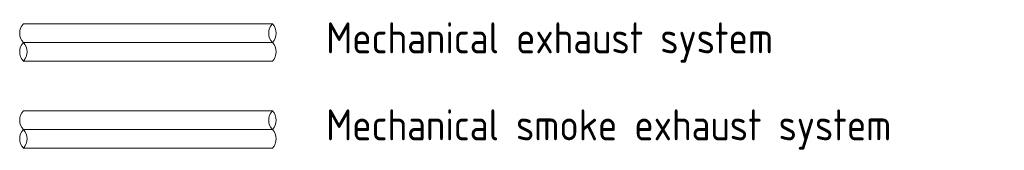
# Model space of a CAD drawing. Header units: millimetres. Extents: x 106 to 24511, y 2709 to 39091.
# Tile 1 of 87: x 106 to 8014, y 2709 to 3760. Entities that reach past the tile are written whole.
import ezdxf

# ---------------------------------------------------------------- set-up
doc = ezdxf.new("R2010")
doc.units = ezdxf.units.MM
doc.layers.add('A-DETL-____-OTLN', color=90, linetype='Continuous', lineweight=9)
doc.layers.add('G-____-____-TEXT', color=231, linetype='Continuous', lineweight=9)
doc.styles.add('GOST Common', font='GOST_Common.ttf', dxfattribs={"width": 0.9, "height": 250})

msp = doc.modelspace()

# ---------------------------------------------------------------- linework, layer by layer
at = {"layer": 'A-DETL-____-OTLN'}
for p, q in [((135.5, 3726.3), (2135.5, 3726.3)), ((135.5, 3576.3), (2135.5, 3576.3)), ((135.5, 3426.3), (2135.5, 3426.3)), ((135.5, 3026.3), (2135.5, 3026.3)), ((135.5, 2876.3), (2135.5, 2876.3)), ((135.5, 2726.3), (2135.5, 2726.3))]:
    msp.add_line(p, q, dxfattribs=at)
for centre, start, end in [((216, 3651.3), 137.01411, 222.98589), ((2216, 3651.3), 137.01411, 222.98589), ((2055.1, 3651.3), 317.01411, 42.98589), ((216, 3501.3), 137.01411, 222.98589), ((55.1, 3501.3), 317.01411, 42.98589), ((2055.1, 3501.3), 317.01411, 42.98589), ((216, 2951.3), 137.01411, 222.98589), ((2216, 2951.3), 137.01411, 222.98589), ((2055.1, 2951.3), 317.01411, 42.98589), ((216, 2801.3), 137.01411, 222.98589), ((55.1, 2801.3), 317.01411, 42.98589), ((2055.1, 2801.3), 317.01411, 42.98589)]:
    msp.add_arc(centre, 110, start, end, dxfattribs=at)

# ---------------------------------------------------------------- texts
at = {"layer": 'G-____-____-TEXT', "color": 7, "char_height": 250, "attachment_point": 1, "style": 'GOST Common', "bg_fill": 3, "box_fill_scale": 1.25, "bg_fill_color": 256, "bg_fill_true_color": 13158600, "bg_fill_transparency": 0}
for s, insert, width in [('Mechanical exhaust system', (2567.3, 3738.5), 4451.771), ('Mechanical smoke exhaust system', (2567.3, 3038.5), 5570.125)]:
    msp.add_mtext(s, dxfattribs=dict(at, insert=insert, width=width))

doc.saveas('drawing.dxf')
